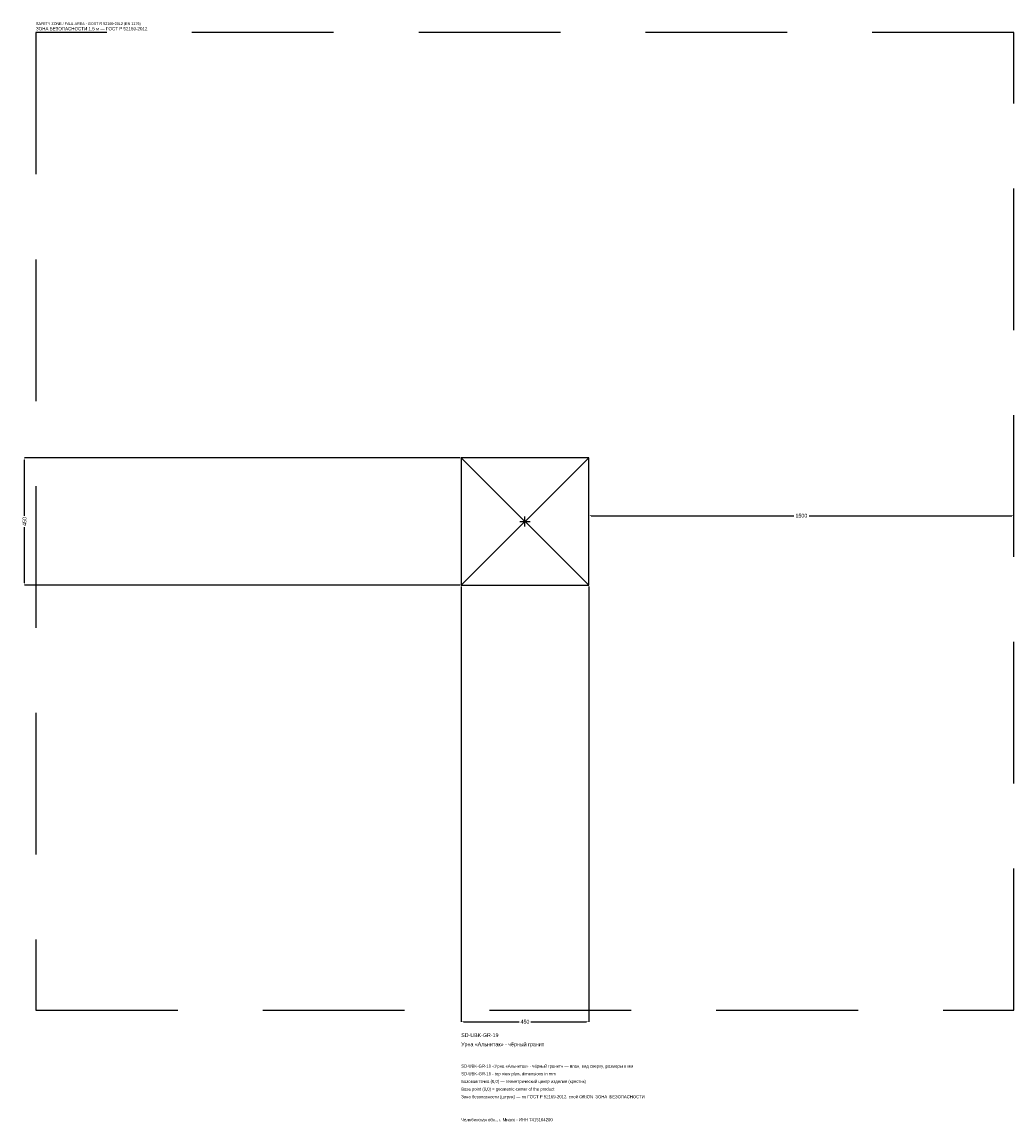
# Model space of a CAD drawing. Header units: metres. Extents: x -1774 to 1725, y -2119 to 1763.
import ezdxf

# ---------------------------------------------------------------- set-up
doc = ezdxf.new("R2010")
doc.units = ezdxf.units.M
doc.linetypes.add('DASHED', pattern=[800, 500, -300])
for name, color, linetype in [('ЗСК_ДАННЫЕ', 3, 'Continuous'), ('ЗСК_ЗОНА_БЕЗОПАСНОСТИ', 1, 'Continuous'), ('ЗСК_КОНТУР', 7, 'Continuous'), ('ЗСК_РАЗМЕРЫ', 8, 'Continuous')]:
    doc.layers.add(name, color=color, linetype=linetype)
doc.dimstyles.new('ORION', dxfattribs={"dimtxt": 13.5, "dimasz": 8.1, "dimexe": 1.25, "dimexo": 4.05, "dimtad": 1, "dimdec": 0, "dimcen": 2.5, "dimazin": 3, "dimtfac": 1, "dimtmove": 0, "dimatfit": 3})

# ---------------------------------------------------------------- blocks, each defined once
blk = doc.blocks.new('_CLOSEDFILLED')
at = {"color": 0, "linetype": 'BYBLOCK'}
blk.add_solid([(-1, 0.16), (0, 0), (-1, -0.16)], dxfattribs=at)
blk = doc.blocks.new('*D1')
for p, q in [((-225, -229.05), (-225, -1765.5)), ((225, -229.05), (225, -1765.5)), ((-216.9, -1765.5), (-20.25, -1765.5)), ((20.25, -1765.5), (216.9, -1765.5))]:
    blk.add_line(p, q)
at = {"layer": 'Defpoints'}
for p in [(-225, -225), (225, -225), (-225, -1765.5)]:
    blk.add_point(p, dxfattribs=at)
at = {"layer": 'ЗСК_РАЗМЕРЫ', "xscale": 8.1, "yscale": 8.1, "rotation": 180}
blk.add_blockref('_CLOSEDFILLED', (-225, -1765.5), dxfattribs=at)
at = {"layer": 'ЗСК_РАЗМЕРЫ', "xscale": 8.1, "yscale": 8.1}
blk.add_blockref('_CLOSEDFILLED', (225, -1765.5), dxfattribs=at)
at = {"layer": 'ЗСК_РАЗМЕРЫ', "insert": (0, -1765.5), "char_height": 13.5, "attachment_point": 5}
blk.add_mtext('450', dxfattribs=at)
blk = doc.blocks.new('*D2')
for p, q in [((-229.05, 225), (-1765.5, 225)), ((-1765.5, 20.25), (-1765.5, 216.9)), ((-1765.5, -216.9), (-1765.5, -20.25)), ((-229.05, -225), (-1765.5, -225))]:
    blk.add_line(p, q)
at = {"layer": 'Defpoints'}
for p in [(-225, 225), (-1765.5, -225), (-225, -225)]:
    blk.add_point(p, dxfattribs=at)
at = {"layer": 'ЗСК_РАЗМЕРЫ', "xscale": 8.1, "yscale": 8.1}
for p, rotation in [((-1765.5, 225), 90), ((-1765.5, -225), 270)]:
    blk.add_blockref('_CLOSEDFILLED', p, dxfattribs=dict(at, rotation=rotation))
at = {"layer": 'ЗСК_РАЗМЕРЫ', "insert": (-1765.5, 0), "char_height": 13.5, "attachment_point": 5, "rotation": 90}
blk.add_mtext('450', dxfattribs=at)
blk = doc.blocks.new('*D3')
for p, q in [((225, 4.05), (225, 20.25)), ((233.1, 20.25), (948, 20.25)), ((1002, 20.25), (1716.9, 20.25)), ((1725, 4.05), (1725, 20.25))]:
    blk.add_line(p, q)
at = {"layer": 'Defpoints'}
for p in [(225, 20.25), (225, 0), (1725, 0)]:
    blk.add_point(p, dxfattribs=at)
at = {"layer": 'ЗСК_РАЗМЕРЫ', "xscale": 8.1, "yscale": 8.1, "rotation": 180}
blk.add_blockref('_CLOSEDFILLED', (225, 20.25), dxfattribs=at)
at = {"layer": 'ЗСК_РАЗМЕРЫ', "xscale": 8.1, "yscale": 8.1}
blk.add_blockref('_CLOSEDFILLED', (1725, 20.25), dxfattribs=at)
at = {"layer": 'ЗСК_РАЗМЕРЫ', "insert": (975, 20.25), "char_height": 13.5, "attachment_point": 5}
blk.add_mtext('1500', dxfattribs=at)
blk = doc.blocks.new('ОРИОН SD-UBK-GR-19 Урна Альнитак · чёрный гранит')
at = {"layer": 'ЗСК_ЗОНА_БЕЗОПАСНОСТИ', "linetype": 'DASHED'}
blk.add_lwpolyline([(-1725, -1725), (1725, -1725), (1725, 1725), (-1725, 1725)], close=True, dxfattribs=at)
at = {"layer": 'ЗСК_КОНТУР'}
for p, q in [((-225, -225), (225, 225)), ((-225, 225), (225, -225))]:
    blk.add_line(p, q, dxfattribs=at)
blk.add_lwpolyline([(-225, -225), (225, -225), (225, 225), (-225, 225)], close=True, dxfattribs=at)
at = {"layer": 'ЗСК_РАЗМЕРЫ'}
for p, q in [((-18, 0), (18, 0)), ((0, -18), (0, 18))]:
    blk.add_line(p, q, dxfattribs=at)
at = {"layer": 'ЗСК_ДАННЫЕ'}
for tag, p in [('АРТИКУЛ', (-225, -1819.5)), ('НАИМЕНОВАНИЕ', (-225, -1851.9))]:
    blk.add_attdef(tag, p, '', height=13.5, dxfattribs=at)
at = {"layer": 'ЗСК_ДАННЫЕ', "flags": 1}
for tag, p in [('ПРОИЗВОДИТЕЛЬ', (-225, -1884.3)), ('ТЕЛЕФОН', (-225, -1916.7)), ('САЙТ', (-225, -1981.5)), ('АДРЕС', (-225, -2013.9)), ('РЕКВИЗИТЫ', (-225, -2046.3)), ('ГАБАРИТЫ', (-225, -2078.7)), ('ЗОНА_БЕЗОПАСНОСТИ', (-225, -2111.1))]:
    blk.add_attdef(tag, p, '', height=13.5, dxfattribs=at)
at = {"layer": 'ЗСК_ЗОНА_БЕЗОПАСНОСТИ', "color": 1}
for s, height, p in [('SAFETY ZONE / FALL AREA - GOST R 52169-2012 (EN 1176)', 9.45, (-1725, 1752)), ('ЗОНА БЕЗОПАСНОСТИ 1,5 м — ГОСТ Р 52169-2012', 11.475, (-1725, 1733.1))]:
    blk.add_text(s, height=height, dxfattribs=at).set_placement(p)
at = {"layer": 'ЗСК_РАЗМЕРЫ'}
dim = blk.add_linear_dim(base=(-1765.5, -225), p1=(-225, -225), p2=(-225, 225), angle=90, dimstyle='ORION', dxfattribs=at)
dim.commit()
dim.dimension.update_dxf_attribs({"geometry": '*D2', "text_midpoint": (-1765.5, 0)})
for base, p1, p2, picture, middle in [((225, 20.2), (225, 0), (1725, 0), '*D3', (975, 20.2)), ((-225, -1765.5), (-225, -225), (225, -225), '*D1', (0, -1765.5))]:
    dim = blk.add_linear_dim(base=base, p1=p1, p2=p2, dimstyle='ORION', dxfattribs=at)
    dim.commit()
    dim.dimension.update_dxf_attribs({"geometry": picture, "text_midpoint": middle})

msp = doc.modelspace()

# ---------------------------------------------------------------- block references
msp.add_blockref('ОРИОН SD-UBK-GR-19 Урна Альнитак · чёрный гранит', (0, 0)).add_auto_attribs({'АРТИКУЛ': 'SD-UBK-GR-19', 'НАИМЕНОВАНИЕ': 'Урна «Альнитак» · чёрный гранит'})

# ---------------------------------------------------------------- texts
at = {"layer": 'ЗСК_ДАННЫЕ', "color": 3}
for s, p in [('SD-UBK-GR-19 «Урна «Альнитак» · чёрный гранит» — план, вид сверху, размеры в мм', (-225, -1927.5)), ('SD-UBK-GR-19 - top view plan, dimensions in mm', (-225, -1954.5)), ('Челябинская обл., г. Миасс · ИНН 7415104200', (-225, -2116.5))]:
    msp.add_text(s, height=10.8, dxfattribs=at).set_placement(p)
at = {"layer": 'ЗСК_ДАННЫЕ', "color": 7}
for s, p in [('Базовая точка (0,0) — геометрический центр изделия (крестик)', (-225, -1981.5)), ('Base point (0,0) = geometric center of the product', (-225, -2008.5))]:
    msp.add_text(s, height=10.8, dxfattribs=at).set_placement(p)
at = {"layer": 'ЗСК_ДАННЫЕ', "color": 1}
msp.add_text('Зона безопасности (штрих) — по ГОСТ Р 52169-2012, слой ORION_ЗОНА_БЕЗОПАСНОСТИ', height=10.8, dxfattribs=at).set_placement((-225, -2035.5))

doc.saveas('drawing.dxf')
